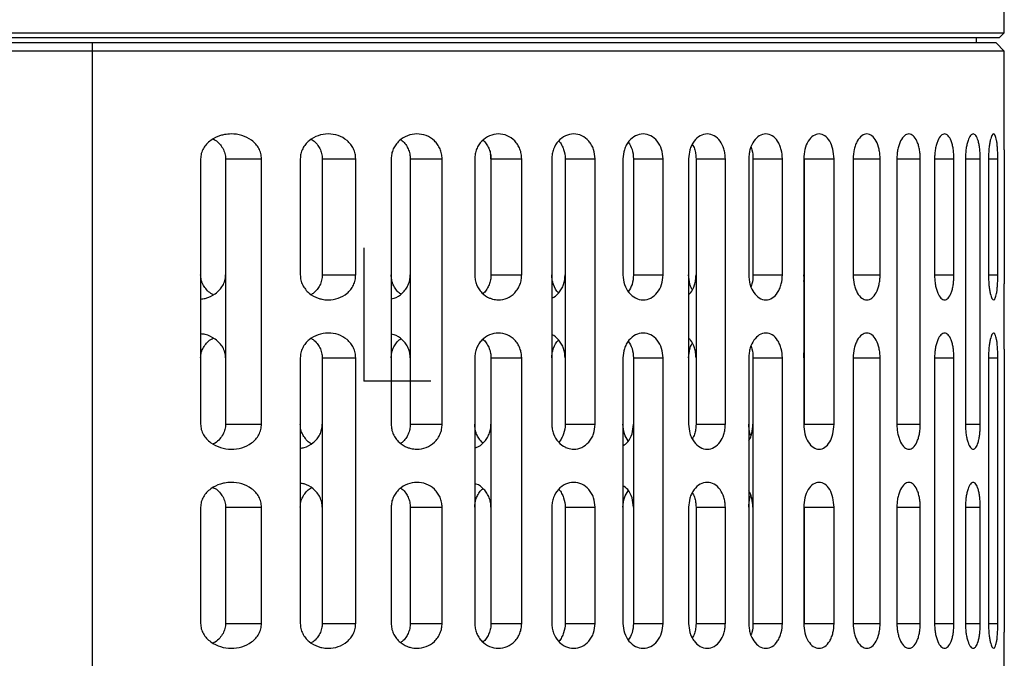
# Model space of a CAD drawing. Header units: millimetres. Extents: x -70 to 195, y 0 to 300.
# Tile 4 of 9: x 135 to 195, y 104 to 143. Entities that reach past the tile are written whole.
import ezdxf

# ---------------------------------------------------------------- set-up
doc = ezdxf.new("R2010")
doc.units = ezdxf.units.MM
doc.header["$PDSIZE"] = -1

msp = doc.modelspace()

# ---------------------------------------------------------------- linework, layer by layer
at = {"color": 7, "linetype": 'Continuous', "lineweight": 25}
for p, q in [((194.573, 141.769), (194.573, 143.719)), ((84.573, 141.769), (194.573, 141.769)), ((194.273, 141.469), (84.873, 141.469)), ((192.873, 141.469), (192.873, 141.169)), ((194.273, 141.469), (194.573, 141.769)), ((194.073, 141.169), (85.073, 141.169)), ((139.573, 141.169), (139.573, 96.669)), ((194.573, 140.669), (194.073, 141.169)), ((194.573, 140.669), (84.573, 140.669)), ((194.573, 134.706), (194.573, 140.669)), ((146.101, 134.169), (146.101, 118.169)), ((147.613, 134.169), (149.778, 134.169)), ((147.613, 134.169), (147.613, 118.169)), ((149.778, 118.169), (149.778, 134.169)), ((152.113, 134.169), (152.113, 127.169)), ((153.44, 134.169), (155.46, 134.169)), ((153.44, 134.169), (153.44, 127.169)), ((155.46, 127.169), (155.46, 134.169)), ((157.596, 134.169), (157.596, 118.169)), ((158.748, 134.169), (158.748, 118.169)), ((158.748, 134.169), (160.669, 134.169)), ((160.669, 118.169), (160.669, 134.169)), ((162.635, 134.169), (162.635, 127.169)), ((163.617, 134.169), (163.617, 127.169)), ((163.617, 134.169), (165.469, 134.169)), ((165.469, 127.169), (165.469, 134.169)), ((167.284, 134.169), (167.284, 118.169)), ((168.094, 134.169), (168.094, 118.169)), ((168.094, 134.169), (169.9, 134.169)), ((169.9, 118.169), (169.9, 134.169)), ((171.576, 134.169), (171.576, 127.169)), ((172.211, 134.169), (172.211, 127.169)), ((172.211, 134.169), (173.99, 134.169)), ((173.99, 127.169), (173.99, 134.169)), ((175.533, 134.169), (175.533, 118.169)), ((175.983, 134.169), (175.983, 118.169)), ((175.983, 134.169), (177.751, 134.169)), ((177.751, 118.169), (177.751, 134.169)), ((179.165, 134.169), (179.165, 127.169)), ((179.417, 134.169), (179.417, 127.169)), ((179.417, 134.169), (181.19, 134.169)), ((181.19, 127.169), (181.19, 134.169)), ((182.475, 134.169), (182.475, 118.169)), ((182.511, 134.169), (182.511, 118.169)), ((182.511, 134.169), (184.304, 134.169)), ((184.304, 118.169), (184.304, 134.169)), ((185.457, 134.169), (185.457, 127.169)), ((185.457, 134.169), (187.083, 134.169)), ((187.083, 127.169), (187.083, 134.169)), ((188.096, 134.169), (188.096, 118.169)), ((188.096, 134.169), (189.505, 134.169)), ((189.505, 118.169), (189.505, 134.169)), ((190.367, 134.169), (190.367, 127.169)), ((190.367, 134.169), (191.537, 134.169)), ((191.537, 127.169), (191.537, 134.169)), ((192.229, 134.169), (192.229, 118.169)), ((192.229, 134.169), (193.125, 134.169)), ((193.125, 118.169), (193.125, 134.169)), ((193.618, 134.169), (193.618, 127.169)), ((193.618, 134.169), (194.185, 134.169)), ((194.185, 127.169), (194.185, 134.169)), ((194.573, 134.169), (194.573, 127.169)), ((153.44, 127.169), (155.46, 127.169)), ((163.617, 127.169), (165.469, 127.169)), ((172.211, 127.169), (173.99, 127.169)), ((179.417, 127.169), (181.19, 127.169)), ((182.5, 126.971), (182.475, 127.169)), ((185.457, 127.169), (187.083, 127.169)), ((190.367, 127.169), (191.537, 127.169)), ((193.618, 127.169), (194.185, 127.169)), ((194.573, 122.706), (194.573, 126.633)), ((182.511, 122.169), (182.475, 122.479)), ((152.113, 122.169), (152.113, 106.169)), ((153.44, 122.169), (155.46, 122.169)), ((153.44, 122.169), (153.44, 106.169)), ((155.46, 106.169), (155.46, 122.169)), ((162.635, 122.169), (162.635, 106.169)), ((163.617, 122.169), (163.617, 106.169)), ((163.617, 122.169), (165.469, 122.169)), ((165.469, 106.169), (165.469, 122.169)), ((171.576, 122.169), (171.576, 106.169)), ((172.211, 122.169), (172.211, 106.169)), ((172.211, 122.169), (173.99, 122.169)), ((173.99, 106.169), (173.99, 122.169)), ((179.165, 122.169), (179.165, 106.169)), ((179.417, 122.169), (179.417, 106.169)), ((179.417, 122.169), (181.19, 122.169)), ((181.19, 106.169), (181.19, 122.169)), ((182.475, 122.169), (182.493, 122.319)), ((185.457, 122.169), (185.457, 106.169)), ((185.457, 122.169), (187.083, 122.169)), ((187.083, 106.169), (187.083, 122.169)), ((190.367, 122.169), (190.367, 106.169)), ((190.367, 122.169), (191.537, 122.169)), ((191.537, 106.169), (191.537, 122.169)), ((193.618, 122.169), (193.618, 106.169)), ((193.618, 122.169), (194.185, 122.169)), ((194.185, 106.169), (194.185, 122.169)), ((194.573, 122.169), (194.573, 106.169)), ((147.613, 118.169), (149.778, 118.169)), ((158.748, 118.169), (160.669, 118.169)), ((168.094, 118.169), (169.9, 118.169)), ((175.983, 118.169), (177.751, 118.169)), ((182.511, 118.169), (184.304, 118.169)), ((188.096, 118.169), (189.505, 118.169)), ((192.229, 118.169), (193.125, 118.169)), ((146.101, 113.169), (146.101, 106.169)), ((147.613, 113.169), (149.778, 113.169)), ((147.613, 113.169), (147.613, 106.169)), ((149.778, 106.169), (149.778, 113.169)), ((157.596, 113.169), (157.596, 106.169)), ((158.748, 113.169), (158.748, 106.169)), ((158.748, 113.169), (160.669, 113.169)), ((160.669, 106.169), (160.669, 113.169)), ((167.284, 113.169), (167.284, 106.169)), ((168.094, 113.169), (168.094, 106.169)), ((168.094, 113.169), (169.9, 113.169)), ((169.9, 106.169), (169.9, 113.169)), ((175.533, 113.169), (175.533, 106.169)), ((175.983, 113.169), (175.983, 106.169)), ((175.983, 113.169), (177.751, 113.169)), ((177.751, 106.169), (177.751, 113.169)), ((182.475, 113.169), (182.475, 106.169)), ((182.511, 113.169), (182.511, 106.169)), ((182.511, 113.169), (184.304, 113.169)), ((184.304, 106.169), (184.304, 113.169)), ((188.096, 113.169), (188.096, 106.169)), ((188.096, 113.169), (189.505, 113.169)), ((189.505, 106.169), (189.505, 113.169)), ((192.229, 113.169), (192.229, 106.169)), ((192.229, 113.169), (193.125, 113.169)), ((193.125, 106.169), (193.125, 113.169)), ((147.613, 106.169), (149.778, 106.169)), ((153.44, 106.169), (155.46, 106.169)), ((158.748, 106.169), (160.669, 106.169)), ((163.617, 106.169), (165.469, 106.169)), ((168.094, 106.169), (169.9, 106.169)), ((172.211, 106.169), (173.99, 106.169)), ((175.983, 106.169), (177.751, 106.169)), ((179.417, 106.169), (181.19, 106.169)), ((182.511, 106.169), (184.304, 106.169)), ((185.457, 106.169), (187.083, 106.169)), ((188.096, 106.169), (189.505, 106.169)), ((190.367, 106.169), (191.537, 106.169)), ((192.229, 106.169), (193.125, 106.169)), ((193.618, 106.169), (194.185, 106.169)), ((194.573, 102.49), (194.573, 105.633))]:
    msp.add_line(p, q, dxfattribs=at)
at = {"color": 7, "linetype": 'Continuous'}
for q in [(155.971, 128.814), (159.985, 120.788)]:
    msp.add_line((155.971, 120.788), q, dxfattribs=at)
at = {"color": 7, "linetype": 'Continuous', "lineweight": 25}
for points, knots in [([(149.778, 134.169), (149.77, 134.278), (149.753, 134.499), (149.624, 134.803), (149.432, 135.074), (149.106, 135.369), (148.602, 135.612), (148.029, 135.69), (147.594, 135.646), (147.173, 135.542), (146.793, 135.358), (146.462, 135.068), (146.263, 134.8), (146.128, 134.498), (146.11, 134.277), (146.101, 134.169)], [0, 0, 0, 0, 0.061528, 0.125153, 0.185268, 0.250495, 0.375317, 0.500336, 0.578668, 0.625247, 0.74932, 0.815348, 0.874818, 0.93884, 1, 1, 1, 1]), ([(155.46, 134.169), (155.453, 134.274), (155.439, 134.486), (155.329, 134.783), (155.161, 135.052), (154.871, 135.352), (154.409, 135.607), (153.796, 135.703), (153.183, 135.598), (152.718, 135.343), (152.423, 135.047), (152.249, 134.78), (152.135, 134.485), (152.12, 134.273), (152.113, 134.169)], [0, 0, 0, 0, 0.061906, 0.125308, 0.185924, 0.250597, 0.375507, 0.500411, 0.625074, 0.749446, 0.814919, 0.874924, 0.938513, 1, 1, 1, 1]), ([(160.669, 134.169), (160.662, 134.272), (160.65, 134.478), (160.554, 134.769), (160.405, 135.036), (160.144, 135.338), (159.719, 135.602), (159.143, 135.705), (158.566, 135.596), (158.136, 135.332), (157.869, 135.032), (157.715, 134.767), (157.615, 134.477), (157.602, 134.271), (157.596, 134.169)], [0, 0, 0, 0, 0.062136, 0.125383, 0.186392, 0.250669, 0.375459, 0.5003, 0.625033, 0.749589, 0.814502, 0.874719, 0.938192, 1, 1, 1, 1]), ([(165.469, 134.169), (165.463, 134.27), (165.452, 134.472), (165.366, 134.759), (165.233, 135.024), (164.996, 135.327), (164.604, 135.598), (164.064, 135.706), (163.521, 135.594), (163.123, 135.323), (162.879, 135.021), (162.741, 134.757), (162.652, 134.471), (162.641, 134.269), (162.635, 134.169)], [0, 0, 0, 0, 0.062279, 0.125393, 0.186717, 0.250667, 0.375365, 0.500115, 0.624838, 0.749487, 0.814239, 0.874744, 0.938073, 1, 1, 1, 1]), ([(169.9, 134.169), (169.882, 134.365), (169.854, 134.661), (169.689, 135.011), (169.473, 135.319), (169.11, 135.595), (168.605, 135.707), (168.097, 135.592), (167.657, 135.265), (167.407, 134.847), (167.299, 134.467), (167.289, 134.268), (167.284, 134.169)], [0, 0, 0, 0, 0.122359, 0.185688, 0.250364, 0.375166, 0.500001, 0.624856, 0.749722, 0.874585, 0.937931, 1, 1, 1, 1]), ([(173.99, 134.169), (173.972, 134.365), (173.937, 134.759), (173.662, 135.26), (173.267, 135.593), (172.797, 135.708), (172.324, 135.592), (171.979, 135.311), (171.773, 134.999), (171.619, 134.649), (171.593, 134.358), (171.576, 134.169)], [0, 0, 0, 0, 0.123683, 0.249879, 0.374726, 0.499586, 0.62449, 0.749464, 0.816305, 0.880402, 1, 1, 1, 1]), ([(177.751, 134.169), (177.746, 134.275), (177.737, 134.482), (177.647, 134.857), (177.448, 135.263), (177.091, 135.591), (176.658, 135.709), (176.22, 135.592), (175.901, 135.308), (175.71, 134.992), (175.57, 134.641), (175.548, 134.354), (175.533, 134.169)], [0, 0, 0, 0, 0.06771, 0.132099, 0.2504, 0.373928, 0.499887, 0.624683, 0.749579, 0.817979, 0.882596, 1, 1, 1, 1]), ([(181.19, 134.169), (181.177, 134.354), (181.158, 134.641), (181.037, 134.991), (180.87, 135.307), (180.588, 135.591), (180.193, 135.709), (179.792, 135.591), (179.456, 135.263), (179.265, 134.858), (179.178, 134.483), (179.17, 134.276), (179.165, 134.169)], [0, 0, 0, 0, 0.117375, 0.181975, 0.250357, 0.375079, 0.499796, 0.625836, 0.749425, 0.867797, 0.932234, 1, 1, 1, 1]), ([(184.304, 134.169), (184.291, 134.367), (184.264, 134.761), (184.057, 135.26), (183.762, 135.591), (183.407, 135.708), (183.046, 135.593), (182.737, 135.261), (182.517, 134.76), (182.489, 134.365), (182.475, 134.169)], [0, 0, 0, 0, 0.125046, 0.249998, 0.374917, 0.499832, 0.624705, 0.749798, 0.876155, 1, 1, 1, 1]), ([(187.083, 134.169), (187.08, 134.268), (187.074, 134.467), (187.011, 134.847), (186.864, 135.265), (186.6, 135.592), (186.288, 135.707), (185.971, 135.595), (185.737, 135.319), (185.596, 135.012), (185.487, 134.661), (185.469, 134.365), (185.457, 134.169)], [0, 0, 0, 0, 0.062114, 0.125519, 0.25031, 0.375108, 0.499909, 0.624704, 0.749529, 0.814231, 0.877587, 1, 1, 1, 1]), ([(189.505, 134.169), (189.502, 134.269), (189.497, 134.471), (189.456, 134.757), (189.392, 135.021), (189.277, 135.323), (189.087, 135.594), (188.821, 135.706), (188.548, 135.598), (188.346, 135.327), (188.221, 135.024), (188.151, 134.759), (188.105, 134.472), (188.099, 134.27), (188.096, 134.169)], [0, 0, 0, 0, 0.061974, 0.125362, 0.185859, 0.250624, 0.37533, 0.500039, 0.624686, 0.74929, 0.813233, 0.874568, 0.937697, 1, 1, 1, 1]), ([(191.537, 134.169), (191.535, 134.271), (191.53, 134.477), (191.495, 134.767), (191.441, 135.032), (191.346, 135.333), (191.191, 135.597), (190.975, 135.705), (190.752, 135.601), (190.582, 135.337), (190.476, 135.036), (190.415, 134.769), (190.375, 134.478), (190.37, 134.272), (190.367, 134.169)], [0, 0, 0, 0, 0.061835, 0.125347, 0.185624, 0.250632, 0.375442, 0.500231, 0.624868, 0.749375, 0.813591, 0.874565, 0.937834, 1, 1, 1, 1]), ([(193.125, 134.169), (193.123, 134.274), (193.12, 134.486), (193.093, 134.781), (193.052, 135.048), (192.98, 135.345), (192.863, 135.6), (192.703, 135.703), (192.535, 135.605), (192.403, 135.351), (192.318, 135.052), (192.269, 134.784), (192.235, 134.487), (192.231, 134.274), (192.229, 134.169)], [0, 0, 0, 0, 0.061594, 0.125311, 0.18525, 0.250669, 0.375658, 0.500534, 0.62512, 0.749482, 0.814006, 0.874507, 0.938001, 1, 1, 1, 1]), ([(194.185, 134.169), (194.184, 134.277), (194.182, 134.498), (194.165, 134.8), (194.141, 135.068), (194.098, 135.359), (194.046, 135.543), (193.986, 135.647), (193.919, 135.69), (193.828, 135.611), (193.742, 135.369), (193.683, 135.074), (193.647, 134.803), (193.623, 134.499), (193.62, 134.278), (193.618, 134.169)], [0, 0, 0, 0, 0.06114, 0.12515, 0.184594, 0.250613, 0.375633, 0.421887, 0.500804, 0.625295, 0.749339, 0.814667, 0.874889, 0.938487, 1, 1, 1, 1]), ([(146.866, 135.353), (146.906, 135.336), (147.053, 135.273), (147.245, 135.08), (147.451, 134.814), (147.587, 134.505), (147.605, 134.28), (147.613, 134.169)], [0, 0, 0, 0, 0.088305, 0.325732, 0.543399, 0.775969, 1, 1, 1, 1]), ([(152.784, 135.337), (152.823, 135.318), (152.958, 135.25), (153.128, 135.053), (153.304, 134.79), (153.417, 134.489), (153.432, 134.275), (153.44, 134.169)], [0, 0, 0, 0, 0.093766, 0.327375, 0.545701, 0.77577, 1, 1, 1, 1]), ([(158.179, 135.315), (158.21, 135.297), (158.329, 135.23), (158.475, 135.034), (158.631, 134.774), (158.729, 134.479), (158.742, 134.272), (158.748, 134.169)], [0, 0, 0, 0, 0.082415, 0.317508, 0.540325, 0.772291, 1, 1, 1, 1]), ([(163.133, 135.285), (163.152, 135.273), (163.253, 135.208), (163.378, 135.014), (163.518, 134.752), (163.601, 134.463), (163.612, 134.266), (163.617, 134.169)], [0, 0, 0, 0, 0.056573, 0.302561, 0.541271, 0.773472, 1, 1, 1, 1]), ([(167.696, 135.248), (167.7, 135.245), (167.777, 135.188), (167.877, 135.006), (168.05, 134.665), (168.077, 134.366), (168.094, 134.169)], [0, 0, 0, 0, 0.013487, 0.268454, 0.518008, 1, 1, 1, 1]), ([(171.895, 135.167), (171.982, 135.031), (172.167, 134.741), (172.196, 134.368), (172.211, 134.169)], [0, 0, 0, 0, 0.468553, 1, 1, 1, 1]), ([(175.755, 135.048), (175.805, 134.96), (175.9, 134.792), (175.967, 134.481), (175.978, 134.275), (175.983, 134.169)], [0, 0, 0, 0, 0.34983, 0.66673, 1, 1, 1, 1]), ([(179.298, 134.869), (179.317, 134.817), (179.395, 134.603), (179.407, 134.356), (179.417, 134.169)], [0, 0, 0, 0, 0.243532, 1, 1, 1, 1]), ([(163.617, 134.169), (163.617, 134.268), (163.616, 134.366), (163.59, 134.459), (163.59, 134.459)], [0, 0, 0, 0, 0.999643, 1, 1, 1, 1]), ([(194.573, 134.706), (194.573, 134.64), (194.574, 134.475), (194.573, 134.284), (194.573, 134.169)], [0, 0, 0, 0, 0.400052, 1, 1, 1, 1]), ([(146.866, 125.986), (146.818, 126.007), (146.663, 126.076), (146.465, 126.273), (146.263, 126.537), (146.128, 126.84), (146.11, 127.061), (146.101, 127.169)], [0, 0, 0, 0, 0.107939, 0.342522, 0.553794, 0.782025, 1, 1, 1, 1]), ([(146.101, 125.72), (146.196, 125.729), (146.512, 125.758), (146.91, 125.966), (147.248, 126.255), (147.45, 126.527), (147.587, 126.834), (147.605, 127.059), (147.613, 127.169)], [0, 0, 0, 0, 0.12505, 0.415624, 0.568015, 0.707715, 0.856582, 1, 1, 1, 1]), ([(152.113, 127.169), (152.12, 127.065), (152.135, 126.853), (152.25, 126.558), (152.423, 126.291), (152.72, 125.994), (153.07, 125.803), (153.465, 125.693), (153.873, 125.648), (154.412, 125.733), (154.872, 125.988), (155.161, 126.287), (155.328, 126.555), (155.438, 126.852), (155.453, 127.064), (155.46, 127.169)], [0, 0, 0, 0, 0.061513, 0.125141, 0.185161, 0.250679, 0.375475, 0.421122, 0.500654, 0.625276, 0.749669, 0.814102, 0.874522, 0.938009, 1, 1, 1, 1]), ([(153.44, 127.169), (153.432, 127.064), (153.417, 126.85), (153.304, 126.55), (153.128, 126.286), (152.958, 126.088), (152.822, 126.021), (152.784, 126.002)], [0, 0, 0, 0, 0.223795, 0.453427, 0.672442, 0.906913, 1, 1, 1, 1]), ([(158.179, 126.024), (158.145, 126.044), (158.022, 126.114), (157.872, 126.311), (157.715, 126.571), (157.615, 126.862), (157.602, 127.068), (157.596, 127.169)], [0, 0, 0, 0, 0.091119, 0.326601, 0.545043, 0.77555, 1, 1, 1, 1]), ([(157.596, 125.741), (157.654, 125.749), (157.905, 125.784), (158.211, 126.003), (158.478, 126.299), (158.63, 126.567), (158.729, 126.859), (158.742, 127.067), (158.748, 127.169)], [0, 0, 0, 0, 0.091712, 0.393144, 0.548758, 0.696237, 0.849524, 1, 1, 1, 1]), ([(162.635, 127.169), (162.641, 127.07), (162.652, 126.868), (162.741, 126.582), (162.879, 126.318), (163.123, 126.016), (163.418, 125.815), (163.765, 125.695), (164.125, 125.645), (164.605, 125.741), (164.998, 126.013), (165.237, 126.321), (165.37, 126.59), (165.453, 126.876), (165.463, 127.072), (165.469, 127.169)], [0, 0, 0, 0, 0.061859, 0.125126, 0.185608, 0.250356, 0.375136, 0.417928, 0.500364, 0.624978, 0.749471, 0.814717, 0.878095, 0.939789, 1, 1, 1, 1]), ([(163.617, 127.169), (163.611, 127.069), (163.6, 126.867), (163.514, 126.577), (163.374, 126.318), (163.251, 126.129), (163.152, 126.065), (163.133, 126.053)], [0, 0, 0, 0, 0.234406, 0.472054, 0.702801, 0.943667, 1, 1, 1, 1]), ([(167.696, 126.091), (167.691, 126.094), (167.543, 126.204), (167.411, 126.498), (167.298, 126.87), (167.289, 127.07), (167.284, 127.169)], [0, 0, 0, 0, 0.017352, 0.50723, 0.75613, 1, 1, 1, 1]), ([(167.284, 125.779), (167.284, 125.779), (167.45, 125.816), (167.66, 126.027), (167.881, 126.325), (168.047, 126.678), (168.076, 126.974), (168.094, 127.169)], [0, 0, 0, 0, 0.0000783, 0.3326516, 0.5051315, 0.6739487, 1, 1, 1, 1]), ([(171.576, 127.169), (171.595, 126.972), (171.632, 126.578), (171.919, 126.079), (172.322, 125.748), (172.796, 125.631), (173.266, 125.746), (173.662, 126.078), (173.936, 126.579), (173.972, 126.974), (173.99, 127.169)], [0, 0, 0, 0, 0.124877, 0.249781, 0.374755, 0.499814, 0.624715, 0.749815, 0.876163, 1, 1, 1, 1]), ([(172.211, 127.169), (172.196, 126.971), (172.168, 126.601), (171.984, 126.312), (171.899, 126.179)], [0, 0, 0, 0, 0.535147, 1, 1, 1, 1]), ([(175.755, 126.29), (175.741, 126.312), (175.678, 126.412), (175.574, 126.701), (175.549, 126.986), (175.533, 127.169)], [0, 0, 0, 0, 0.0918524, 0.4142704, 1, 1, 1, 1]), ([(175.533, 125.987), (175.578, 126.025), (175.74, 126.158), (175.876, 126.485), (175.969, 126.855), (175.978, 127.063), (175.983, 127.169)], [0, 0, 0, 0, 0.155244, 0.554307, 0.771542, 1, 1, 1, 1]), ([(179.165, 127.169), (179.17, 127.063), (179.178, 126.856), (179.265, 126.482), (179.455, 126.076), (179.792, 125.748), (180.191, 125.63), (180.587, 125.747), (180.869, 126.031), (181.036, 126.347), (181.158, 126.698), (181.177, 126.984), (181.19, 127.169)], [0, 0, 0, 0, 0.067695, 0.13207, 0.250349, 0.373858, 0.499785, 0.624556, 0.749426, 0.817875, 0.882535, 1, 1, 1, 1]), ([(179.417, 127.169), (179.407, 126.983), (179.395, 126.735), (179.317, 126.522), (179.298, 126.47)], [0, 0, 0, 0, 0.755884, 1, 1, 1, 1]), ([(182.475, 126.769), (182.482, 126.805), (182.507, 126.934), (182.509, 127.071), (182.511, 127.169)], [0, 0, 0, 0, 0.280672, 1, 1, 1, 1]), ([(185.457, 127.169), (185.469, 126.974), (185.487, 126.678), (185.595, 126.328), (185.737, 126.02), (185.97, 125.744), (186.288, 125.632), (186.6, 125.746), (186.863, 126.073), (187.011, 126.491), (187.074, 126.871), (187.08, 127.071), (187.083, 127.169)], [0, 0, 0, 0, 0.122337, 0.185654, 0.250318, 0.375097, 0.499908, 0.62474, 0.749581, 0.874422, 0.937852, 1, 1, 1, 1]), ([(190.367, 127.169), (190.37, 127.067), (190.375, 126.861), (190.415, 126.57), (190.476, 126.303), (190.582, 126.001), (190.752, 125.737), (190.975, 125.634), (191.191, 125.743), (191.347, 126.007), (191.441, 126.307), (191.495, 126.572), (191.53, 126.861), (191.535, 127.068), (191.537, 127.169)], [0, 0, 0, 0, 0.0621277, 0.1253661, 0.1863678, 0.2506353, 0.3754087, 0.5002336, 0.6249494, 0.7494892, 0.814394, 0.8746021, 0.9381357, 1, 1, 1, 1]), ([(193.618, 127.169), (193.62, 127.061), (193.623, 126.84), (193.647, 126.536), (193.683, 126.265), (193.742, 125.97), (193.829, 125.727), (193.92, 125.649), (193.987, 125.692), (194.046, 125.797), (194.098, 125.979), (194.141, 126.269), (194.165, 126.538), (194.182, 126.84), (194.184, 127.061), (194.185, 127.169)], [0, 0, 0, 0, 0.061503, 0.125101, 0.185193, 0.250391, 0.375159, 0.50013, 0.578508, 0.624988, 0.74901, 0.815012, 0.874456, 0.938671, 1, 1, 1, 1]), ([(194.573, 127.169), (194.573, 127.055), (194.574, 126.864), (194.573, 126.699), (194.573, 126.633)], [0, 0, 0, 0, 0.599631, 1, 1, 1, 1]), ([(147.613, 122.169), (147.605, 122.279), (147.587, 122.503), (147.451, 122.81), (147.25, 123.083), (146.911, 123.372), (146.513, 123.58), (146.197, 123.61), (146.101, 123.619)], [0, 0, 0, 0, 0.143013, 0.291453, 0.431274, 0.583848, 0.874755, 1, 1, 1, 1]), ([(155.46, 122.169), (155.453, 122.274), (155.439, 122.486), (155.329, 122.783), (155.161, 123.052), (154.871, 123.352), (154.409, 123.607), (153.796, 123.703), (153.183, 123.598), (152.718, 123.343), (152.423, 123.047), (152.249, 122.78), (152.135, 122.485), (152.12, 122.273), (152.113, 122.169)], [0, 0, 0, 0, 0.0619055, 0.1253084, 0.1859237, 0.2505972, 0.3755072, 0.5004111, 0.6250741, 0.7494462, 0.8149185, 0.8749238, 0.9385127, 1, 1, 1, 1]), ([(158.748, 122.169), (158.742, 122.268), (158.73, 122.467), (158.636, 122.758), (158.485, 123.031), (158.213, 123.334), (157.905, 123.556), (157.654, 123.59), (157.596, 123.598)], [0, 0, 0, 0, 0.144043, 0.292529, 0.446452, 0.606704, 0.909097, 1, 1, 1, 1]), ([(165.469, 122.169), (165.463, 122.27), (165.452, 122.472), (165.366, 122.759), (165.233, 123.024), (164.996, 123.327), (164.604, 123.598), (164.064, 123.706), (163.521, 123.594), (163.123, 123.323), (162.879, 123.021), (162.741, 122.757), (162.652, 122.471), (162.641, 122.269), (162.635, 122.169)], [0, 0, 0, 0, 0.062279, 0.125393, 0.186717, 0.250667, 0.375365, 0.500115, 0.624838, 0.749487, 0.814239, 0.874744, 0.938073, 1, 1, 1, 1]), ([(168.094, 122.169), (168.076, 122.364), (168.048, 122.66), (167.882, 123.013), (167.661, 123.311), (167.45, 123.522), (167.284, 123.559), (167.284, 123.559)], [0, 0, 0, 0, 0.325607, 0.494186, 0.666416, 0.999152, 1, 1, 1, 1]), ([(173.99, 122.169), (173.972, 122.365), (173.937, 122.759), (173.662, 123.26), (173.267, 123.593), (172.797, 123.708), (172.324, 123.592), (171.979, 123.311), (171.773, 122.999), (171.619, 122.649), (171.593, 122.358), (171.576, 122.169)], [0, 0, 0, 0, 0.123683, 0.249879, 0.374726, 0.499586, 0.62449, 0.749464, 0.816305, 0.880402, 1, 1, 1, 1]), ([(181.19, 122.169), (181.177, 122.354), (181.158, 122.641), (181.037, 122.991), (180.87, 123.307), (180.588, 123.591), (180.193, 123.709), (179.792, 123.591), (179.456, 123.263), (179.265, 122.858), (179.178, 122.483), (179.17, 122.276), (179.165, 122.169)], [0, 0, 0, 0, 0.117375, 0.181975, 0.250357, 0.375079, 0.499796, 0.625836, 0.749425, 0.867797, 0.932234, 1, 1, 1, 1]), ([(187.083, 122.169), (187.08, 122.268), (187.074, 122.467), (187.011, 122.847), (186.864, 123.265), (186.6, 123.592), (186.288, 123.707), (185.971, 123.595), (185.737, 123.319), (185.596, 123.012), (185.487, 122.661), (185.469, 122.365), (185.457, 122.169)], [0, 0, 0, 0, 0.062114, 0.125519, 0.25031, 0.375108, 0.499909, 0.624704, 0.749529, 0.814231, 0.877587, 1, 1, 1, 1]), ([(191.537, 122.169), (191.535, 122.271), (191.53, 122.477), (191.495, 122.767), (191.441, 123.032), (191.346, 123.333), (191.191, 123.597), (190.975, 123.705), (190.752, 123.601), (190.582, 123.337), (190.476, 123.036), (190.415, 122.769), (190.375, 122.478), (190.37, 122.272), (190.367, 122.169)], [0, 0, 0, 0, 0.061835, 0.125347, 0.185624, 0.250632, 0.375442, 0.500231, 0.624868, 0.749375, 0.813591, 0.874565, 0.937834, 1, 1, 1, 1]), ([(194.185, 122.169), (194.184, 122.277), (194.182, 122.498), (194.165, 122.799), (194.141, 123.068), (194.098, 123.359), (194.046, 123.542), (193.986, 123.647), (193.919, 123.69), (193.828, 123.611), (193.742, 123.369), (193.683, 123.075), (193.648, 122.804), (193.623, 122.499), (193.62, 122.278), (193.618, 122.169)], [0, 0, 0, 0, 0.061122, 0.125111, 0.184537, 0.250533, 0.375515, 0.421813, 0.500647, 0.625097, 0.749103, 0.814412, 0.874613, 0.938355, 1, 1, 1, 1]), ([(146.101, 122.169), (146.11, 122.277), (146.128, 122.498), (146.262, 122.801), (146.464, 123.064), (146.662, 123.262), (146.817, 123.331), (146.866, 123.353)], [0, 0, 0, 0, 0.217289, 0.444777, 0.656037, 0.890666, 1, 1, 1, 1]), ([(152.784, 123.337), (152.823, 123.318), (152.958, 123.25), (153.128, 123.053), (153.304, 122.79), (153.417, 122.489), (153.432, 122.275), (153.44, 122.169)], [0, 0, 0, 0, 0.093813, 0.32741, 0.545724, 0.775781, 1, 1, 1, 1]), ([(157.596, 122.169), (157.602, 122.271), (157.615, 122.477), (157.715, 122.768), (157.872, 123.028), (158.022, 123.225), (158.145, 123.295), (158.179, 123.315)], [0, 0, 0, 0, 0.224404, 0.454894, 0.673645, 0.909566, 1, 1, 1, 1]), ([(163.133, 123.285), (163.152, 123.273), (163.253, 123.208), (163.378, 123.014), (163.518, 122.752), (163.601, 122.463), (163.612, 122.266), (163.617, 122.169)], [0, 0, 0, 0, 0.056493, 0.302502, 0.541232, 0.773453, 1, 1, 1, 1]), ([(167.284, 122.169), (167.289, 122.268), (167.298, 122.468), (167.411, 122.841), (167.542, 123.135), (167.691, 123.244), (167.696, 123.248)], [0, 0, 0, 0, 0.243852, 0.492771, 0.982684, 1, 1, 1, 1]), ([(171.895, 123.167), (171.982, 123.031), (172.167, 122.741), (172.196, 122.368), (172.211, 122.169)], [0, 0, 0, 0, 0.468553, 1, 1, 1, 1]), ([(175.983, 122.169), (175.978, 122.276), (175.969, 122.483), (175.877, 122.853), (175.741, 123.179), (175.579, 123.313), (175.533, 123.351)], [0, 0, 0, 0, 0.228008, 0.444846, 0.843279, 1, 1, 1, 1]), ([(175.533, 122.169), (175.549, 122.353), (175.573, 122.637), (175.678, 122.927), (175.741, 123.026), (175.755, 123.049)], [0, 0, 0, 0, 0.585287, 0.907429, 1, 1, 1, 1]), ([(179.298, 122.869), (179.317, 122.817), (179.395, 122.603), (179.407, 122.356), (179.417, 122.169)], [0, 0, 0, 0, 0.2435793, 1, 1, 1, 1]), ([(194.573, 122.706), (194.573, 122.64), (194.574, 122.475), (194.573, 122.284), (194.573, 122.169)], [0, 0, 0, 0, 0.400052, 1, 1, 1, 1]), ([(146.101, 118.169), (146.11, 118.061), (146.128, 117.84), (146.263, 117.539), (146.462, 117.271), (146.793, 116.98), (147.299, 116.736), (147.951, 116.638), (148.604, 116.727), (149.106, 116.969), (149.431, 117.264), (149.624, 117.535), (149.753, 117.84), (149.77, 118.061), (149.778, 118.169)], [0, 0, 0, 0, 0.061214, 0.125307, 0.18468, 0.25061, 0.375532, 0.500276, 0.624719, 0.749355, 0.814585, 0.874725, 0.938408, 1, 1, 1, 1]), ([(147.613, 118.169), (147.606, 118.067), (147.59, 117.857), (147.465, 117.551), (147.261, 117.275), (147.059, 117.069), (146.907, 117.003), (146.866, 116.986)], [0, 0, 0, 0, 0.2082955, 0.4269104, 0.6599792, 0.9109229, 1, 1, 1, 1]), ([(152.784, 117.002), (152.74, 117.024), (152.6, 117.095), (152.426, 117.295), (152.249, 117.557), (152.135, 117.853), (152.12, 118.065), (152.113, 118.169)], [0, 0, 0, 0, 0.105618, 0.339071, 0.553017, 0.780278, 1, 1, 1, 1]), ([(152.113, 116.728), (152.193, 116.737), (152.479, 116.77), (152.831, 116.987), (153.13, 117.28), (153.303, 117.55), (153.418, 117.849), (153.432, 118.064), (153.44, 118.169)], [0, 0, 0, 0, 0.114653, 0.4078892, 0.5609957, 0.7040309, 0.8539136, 1, 1, 1, 1]), ([(157.596, 118.169), (157.602, 118.068), (157.615, 117.862), (157.715, 117.572), (157.869, 117.307), (158.136, 117.007), (158.458, 116.809), (158.829, 116.694), (159.213, 116.646), (159.721, 116.738), (160.147, 117.003), (160.412, 117.311), (160.559, 117.583), (160.651, 117.872), (160.663, 118.071), (160.669, 118.169)], [0, 0, 0, 0, 0.061728, 0.125125, 0.185422, 0.250452, 0.375261, 0.419958, 0.500549, 0.625149, 0.749585, 0.815569, 0.879073, 0.940428, 1, 1, 1, 1]), ([(158.748, 118.169), (158.742, 118.067), (158.729, 117.86), (158.631, 117.565), (158.475, 117.304), (158.329, 117.109), (158.21, 117.041), (158.179, 117.024)], [0, 0, 0, 0, 0.227499, 0.459278, 0.682554, 0.918234, 1, 1, 1, 1]), ([(163.133, 117.053), (163.112, 117.067), (163.01, 117.133), (162.883, 117.322), (162.74, 117.58), (162.652, 117.868), (162.641, 118.07), (162.635, 118.169)], [0, 0, 0, 0, 0.06243, 0.304613, 0.530904, 0.768083, 1, 1, 1, 1]), ([(162.635, 116.757), (162.666, 116.763), (162.877, 116.799), (163.135, 117.016), (163.377, 117.312), (163.513, 117.578), (163.6, 117.866), (163.611, 118.069), (163.617, 118.169)], [0, 0, 0, 0, 0.054806, 0.368595, 0.529702, 0.684091, 0.843119, 1, 1, 1, 1]), ([(167.284, 118.169), (167.289, 118.071), (167.299, 117.872), (167.406, 117.492), (167.656, 117.074), (167.955, 116.852), (168.157, 116.759), (168.319, 116.697), (168.652, 116.642), (169.11, 116.744), (169.473, 117.02), (169.689, 117.327), (169.854, 117.678), (169.882, 117.974), (169.9, 118.169)], [0, 0, 0, 0, 0.062, 0.125285, 0.249997, 0.374824, 0.378552, 0.410255, 0.500173, 0.624979, 0.749676, 0.81434, 0.877658, 1, 1, 1, 1]), ([(168.094, 118.169), (168.077, 117.973), (168.05, 117.674), (167.877, 117.333), (167.778, 117.151), (167.7, 117.094), (167.696, 117.091)], [0, 0, 0, 0, 0.481937, 0.731472, 0.986425, 1, 1, 1, 1]), ([(171.899, 117.179), (171.812, 117.311), (171.622, 117.598), (171.592, 117.969), (171.576, 118.169)], [0, 0, 0, 0, 0.459357, 1, 1, 1, 1]), ([(171.576, 116.869), (171.675, 116.94), (171.913, 117.109), (172.155, 117.583), (172.192, 117.975), (172.211, 118.169)], [0, 0, 0, 0, 0.266945, 0.637178, 1, 1, 1, 1]), ([(175.533, 118.169), (175.548, 117.985), (175.57, 117.699), (175.71, 117.348), (175.9, 117.032), (176.219, 116.748), (176.657, 116.63), (177.09, 116.748), (177.448, 117.076), (177.646, 117.481), (177.737, 117.856), (177.746, 118.063), (177.751, 118.169)], [0, 0, 0, 0, 0.117284, 0.181822, 0.250131, 0.374893, 0.499749, 0.625818, 0.749433, 0.867802, 0.932237, 1, 1, 1, 1]), ([(175.983, 118.169), (175.978, 118.064), (175.967, 117.858), (175.901, 117.547), (175.805, 117.379), (175.755, 117.29)], [0, 0, 0, 0, 0.3330152, 0.6496976, 1, 1, 1, 1]), ([(179.298, 117.47), (179.282, 117.501), (179.225, 117.614), (179.181, 117.859), (179.17, 118.064), (179.165, 118.169)], [0, 0, 0, 0, 0.1579912, 0.5683957, 1, 1, 1, 1]), ([(179.165, 117.177), (179.198, 117.235), (179.276, 117.37), (179.384, 117.699), (179.404, 117.985), (179.417, 118.169)], [0, 0, 0, 0, 0.213701, 0.492871, 1, 1, 1, 1]), ([(182.475, 118.169), (182.489, 117.974), (182.517, 117.58), (182.736, 117.079), (183.046, 116.746), (183.406, 116.631), (183.761, 116.747), (184.057, 117.078), (184.264, 117.577), (184.291, 117.972), (184.304, 118.169)], [0, 0, 0, 0, 0.123744, 0.250001, 0.374908, 0.499828, 0.624793, 0.749826, 0.874872, 1, 1, 1, 1]), ([(188.096, 118.169), (188.099, 118.069), (188.105, 117.867), (188.15, 117.58), (188.221, 117.315), (188.346, 117.012), (188.548, 116.741), (188.821, 116.633), (189.087, 116.745), (189.277, 117.015), (189.391, 117.318), (189.456, 117.582), (189.497, 117.867), (189.502, 118.069), (189.505, 118.169)], [0, 0, 0, 0, 0.062269, 0.125372, 0.186686, 0.250626, 0.375303, 0.500032, 0.624734, 0.749362, 0.814104, 0.874598, 0.938002, 1, 1, 1, 1]), ([(192.229, 118.169), (192.231, 118.065), (192.235, 117.853), (192.269, 117.556), (192.318, 117.287), (192.404, 116.987), (192.536, 116.732), (192.704, 116.636), (192.864, 116.74), (192.98, 116.995), (193.052, 117.291), (193.093, 117.558), (193.12, 117.853), (193.123, 118.065), (193.125, 118.169)], [0, 0, 0, 0, 0.061888, 0.125273, 0.185872, 0.250526, 0.3754, 0.500268, 0.624895, 0.749233, 0.814688, 0.874675, 0.938394, 1, 1, 1, 1]), ([(149.778, 113.169), (149.77, 113.278), (149.753, 113.499), (149.624, 113.803), (149.432, 114.074), (149.106, 114.369), (148.602, 114.612), (148.029, 114.69), (147.594, 114.646), (147.173, 114.542), (146.793, 114.358), (146.462, 114.068), (146.263, 113.8), (146.128, 113.498), (146.11, 113.277), (146.101, 113.169)], [0, 0, 0, 0, 0.0615276, 0.1251526, 0.1852683, 0.2504948, 0.375317, 0.5003359, 0.5786677, 0.625247, 0.7493197, 0.8153477, 0.874818, 0.9388399, 1, 1, 1, 1]), ([(153.44, 113.169), (153.433, 113.27), (153.42, 113.474), (153.312, 113.77), (153.14, 114.048), (152.835, 114.35), (152.478, 114.569), (152.193, 114.602), (152.113, 114.611)], [0, 0, 0, 0, 0.138358, 0.282026, 0.432654, 0.591673, 0.886077, 1, 1, 1, 1]), ([(160.669, 113.169), (160.662, 113.272), (160.65, 113.478), (160.554, 113.769), (160.405, 114.036), (160.144, 114.338), (159.719, 114.602), (159.143, 114.705), (158.566, 114.596), (158.136, 114.332), (157.869, 114.032), (157.715, 113.767), (157.615, 113.477), (157.602, 113.271), (157.596, 113.169)], [0, 0, 0, 0, 0.062136, 0.125383, 0.186392, 0.250669, 0.375459, 0.5003, 0.625033, 0.749589, 0.814502, 0.874719, 0.938192, 1, 1, 1, 1]), ([(169.9, 113.169), (169.882, 113.365), (169.854, 113.661), (169.689, 114.011), (169.473, 114.319), (169.11, 114.595), (168.605, 114.707), (168.097, 114.592), (167.657, 114.265), (167.407, 113.847), (167.299, 113.467), (167.289, 113.268), (167.284, 113.169)], [0, 0, 0, 0, 0.122359, 0.185688, 0.250364, 0.375166, 0.500001, 0.624856, 0.749722, 0.874585, 0.937931, 1, 1, 1, 1]), ([(177.751, 113.169), (177.746, 113.275), (177.737, 113.482), (177.647, 113.857), (177.448, 114.263), (177.091, 114.591), (176.658, 114.709), (176.22, 114.592), (175.901, 114.308), (175.71, 113.992), (175.57, 113.641), (175.548, 113.354), (175.533, 113.169)], [0, 0, 0, 0, 0.06771, 0.132099, 0.2504, 0.373928, 0.499887, 0.624683, 0.749579, 0.817979, 0.882596, 1, 1, 1, 1]), ([(184.304, 113.169), (184.291, 113.367), (184.264, 113.761), (184.057, 114.26), (183.762, 114.591), (183.407, 114.708), (183.046, 114.593), (182.737, 114.261), (182.517, 113.76), (182.489, 113.365), (182.475, 113.169)], [0, 0, 0, 0, 0.125046, 0.249998, 0.374917, 0.499832, 0.624705, 0.749798, 0.876155, 1, 1, 1, 1]), ([(189.505, 113.169), (189.502, 113.269), (189.497, 113.471), (189.456, 113.757), (189.392, 114.021), (189.277, 114.323), (189.087, 114.594), (188.821, 114.706), (188.548, 114.598), (188.346, 114.327), (188.221, 114.024), (188.151, 113.759), (188.105, 113.472), (188.099, 113.27), (188.096, 113.169)], [0, 0, 0, 0, 0.061974, 0.125362, 0.185859, 0.250624, 0.37533, 0.500039, 0.624686, 0.74929, 0.813233, 0.874568, 0.937697, 1, 1, 1, 1]), ([(193.125, 113.169), (193.123, 113.274), (193.12, 113.486), (193.093, 113.781), (193.052, 114.048), (192.98, 114.345), (192.863, 114.6), (192.703, 114.703), (192.535, 114.605), (192.403, 114.351), (192.318, 114.052), (192.269, 113.784), (192.235, 113.487), (192.231, 113.274), (192.229, 113.169)], [0, 0, 0, 0, 0.061594, 0.125311, 0.18525, 0.250669, 0.375658, 0.500534, 0.62512, 0.749482, 0.814006, 0.874507, 0.938001, 1, 1, 1, 1]), ([(146.866, 114.353), (146.906, 114.336), (147.053, 114.273), (147.245, 114.08), (147.451, 113.814), (147.587, 113.505), (147.605, 113.28), (147.613, 113.169)], [0, 0, 0, 0, 0.088305, 0.325732, 0.543399, 0.775969, 1, 1, 1, 1]), ([(152.113, 113.169), (152.12, 113.274), (152.135, 113.486), (152.249, 113.782), (152.426, 114.044), (152.6, 114.244), (152.74, 114.315), (152.784, 114.337)], [0, 0, 0, 0, 0.219726, 0.447024, 0.660846, 0.894221, 1, 1, 1, 1]), ([(158.179, 114.315), (158.21, 114.297), (158.329, 114.23), (158.475, 114.034), (158.631, 113.774), (158.729, 113.479), (158.742, 113.272), (158.748, 113.169)], [0, 0, 0, 0, 0.082341, 0.317452, 0.540287, 0.772272, 1, 1, 1, 1]), ([(163.617, 113.169), (163.612, 113.267), (163.601, 113.463), (163.517, 113.75), (163.382, 114.02), (163.138, 114.321), (162.877, 114.54), (162.666, 114.576), (162.635, 114.581)], [0, 0, 0, 0, 0.15146, 0.306713, 0.466316, 0.630783, 0.945203, 1, 1, 1, 1]), ([(162.635, 113.169), (162.641, 113.269), (162.652, 113.471), (162.74, 113.759), (162.883, 114.016), (163.009, 114.206), (163.112, 114.272), (163.133, 114.285)], [0, 0, 0, 0, 0.231911, 0.469119, 0.695501, 0.937865, 1, 1, 1, 1]), ([(167.696, 114.248), (167.7, 114.245), (167.777, 114.188), (167.877, 114.006), (168.05, 113.665), (168.077, 113.366), (168.094, 113.169)], [0, 0, 0, 0, 0.013423, 0.268407, 0.517977, 1, 1, 1, 1]), ([(172.211, 113.169), (172.192, 113.363), (172.156, 113.755), (171.913, 114.229), (171.676, 114.399), (171.576, 114.47)], [0, 0, 0, 0, 0.362173, 0.731739, 1, 1, 1, 1]), ([(171.576, 113.169), (171.592, 113.37), (171.622, 113.741), (171.812, 114.028), (171.899, 114.16)], [0, 0, 0, 0, 0.540214, 1, 1, 1, 1]), ([(175.755, 114.048), (175.805, 113.96), (175.9, 113.792), (175.967, 113.481), (175.978, 113.275), (175.983, 113.169)], [0, 0, 0, 0, 0.349832, 0.66673, 1, 1, 1, 1]), ([(179.417, 113.169), (179.404, 113.353), (179.384, 113.639), (179.276, 113.968), (179.199, 114.103), (179.165, 114.162)], [0, 0, 0, 0, 0.506274, 0.78488, 1, 1, 1, 1]), ([(179.165, 113.169), (179.17, 113.275), (179.181, 113.48), (179.225, 113.725), (179.282, 113.838), (179.298, 113.869)], [0, 0, 0, 0, 0.431234, 0.84132, 1, 1, 1, 1]), ([(146.101, 106.169), (146.11, 106.061), (146.128, 105.84), (146.263, 105.539), (146.462, 105.271), (146.793, 104.98), (147.299, 104.736), (147.951, 104.638), (148.604, 104.727), (149.106, 104.969), (149.431, 105.264), (149.624, 105.535), (149.753, 105.84), (149.77, 106.061), (149.778, 106.169)], [0, 0, 0, 0, 0.061214, 0.125307, 0.18468, 0.25061, 0.375532, 0.500276, 0.624719, 0.749355, 0.814585, 0.874725, 0.938408, 1, 1, 1, 1]), ([(147.613, 106.169), (147.606, 106.067), (147.59, 105.857), (147.465, 105.551), (147.261, 105.275), (147.059, 105.069), (146.907, 105.003), (146.866, 104.986)], [0, 0, 0, 0, 0.208295, 0.42691, 0.659979, 0.910923, 1, 1, 1, 1]), ([(152.113, 106.169), (152.12, 106.065), (152.135, 105.853), (152.25, 105.558), (152.423, 105.291), (152.72, 104.994), (153.07, 104.803), (153.465, 104.693), (153.873, 104.648), (154.412, 104.733), (154.872, 104.988), (155.161, 105.287), (155.328, 105.555), (155.438, 105.852), (155.453, 106.064), (155.46, 106.169)], [0, 0, 0, 0, 0.061513, 0.125141, 0.185161, 0.250679, 0.375475, 0.421122, 0.500654, 0.625276, 0.749669, 0.814102, 0.874522, 0.938009, 1, 1, 1, 1]), ([(153.44, 106.169), (153.432, 106.064), (153.417, 105.85), (153.304, 105.55), (153.128, 105.286), (152.958, 105.088), (152.822, 105.021), (152.784, 105.002)], [0, 0, 0, 0, 0.223795, 0.453427, 0.672442, 0.906913, 1, 1, 1, 1]), ([(157.596, 106.169), (157.602, 106.068), (157.615, 105.862), (157.715, 105.572), (157.869, 105.307), (158.136, 105.007), (158.458, 104.809), (158.829, 104.694), (159.213, 104.646), (159.721, 104.738), (160.147, 105.003), (160.412, 105.311), (160.559, 105.583), (160.651, 105.872), (160.663, 106.071), (160.669, 106.169)], [0, 0, 0, 0, 0.061728, 0.125125, 0.185422, 0.250452, 0.375261, 0.419958, 0.500549, 0.625149, 0.749585, 0.815569, 0.879073, 0.940428, 1, 1, 1, 1]), ([(158.748, 106.169), (158.742, 106.067), (158.729, 105.86), (158.631, 105.565), (158.475, 105.304), (158.329, 105.109), (158.21, 105.041), (158.179, 105.024)], [0, 0, 0, 0, 0.227499, 0.459278, 0.682554, 0.918234, 1, 1, 1, 1]), ([(162.635, 106.169), (162.641, 106.07), (162.652, 105.868), (162.741, 105.582), (162.88, 105.318), (163.123, 105.015), (163.522, 104.745), (164.064, 104.633), (164.605, 104.741), (164.996, 105.012), (165.233, 105.315), (165.366, 105.579), (165.452, 105.867), (165.463, 106.069), (165.469, 106.169)], [0, 0, 0, 0, 0.061974, 0.125362, 0.185859, 0.250624, 0.37533, 0.500039, 0.624686, 0.74929, 0.813233, 0.874568, 0.937697, 1, 1, 1, 1]), ([(163.617, 106.169), (163.611, 106.069), (163.6, 105.867), (163.514, 105.577), (163.374, 105.318), (163.251, 105.129), (163.152, 105.065), (163.133, 105.053)], [0, 0, 0, 0, 0.234342, 0.471925, 0.702611, 0.943409, 1, 1, 1, 1]), ([(167.284, 106.169), (167.289, 106.071), (167.299, 105.872), (167.407, 105.491), (167.657, 105.074), (168.097, 104.747), (168.605, 104.632), (169.11, 104.743), (169.473, 105.019), (169.689, 105.327), (169.854, 105.677), (169.882, 105.974), (169.9, 106.169)], [0, 0, 0, 0, 0.0621143, 0.1255187, 0.2503097, 0.3751079, 0.4999091, 0.6247037, 0.7495286, 0.8142314, 0.877587, 1, 1, 1, 1]), ([(168.094, 106.169), (168.077, 105.973), (168.05, 105.674), (167.877, 105.333), (167.778, 105.151), (167.7, 105.094), (167.696, 105.091)], [0, 0, 0, 0, 0.4817718, 0.7312176, 0.9860775, 1, 1, 1, 1]), ([(171.576, 106.169), (171.595, 105.972), (171.633, 105.577), (171.919, 105.079), (172.322, 104.748), (172.796, 104.631), (173.266, 104.746), (173.662, 105.078), (173.936, 105.579), (173.972, 105.974), (173.99, 106.169)], [0, 0, 0, 0, 0.125046, 0.249998, 0.374917, 0.499832, 0.624705, 0.749798, 0.876155, 1, 1, 1, 1]), ([(172.211, 106.169), (172.196, 105.971), (172.168, 105.601), (171.984, 105.313), (171.899, 105.179)], [0, 0, 0, 0, 0.535119, 1, 1, 1, 1]), ([(175.533, 106.169), (175.548, 105.985), (175.57, 105.698), (175.71, 105.347), (175.9, 105.031), (176.219, 104.748), (176.657, 104.63), (177.09, 104.748), (177.448, 105.076), (177.646, 105.481), (177.737, 105.856), (177.746, 106.063), (177.751, 106.169)], [0, 0, 0, 0, 0.117375, 0.1819753, 0.2503571, 0.3750795, 0.4997965, 0.6258356, 0.7494255, 0.8677975, 0.9322345, 1, 1, 1, 1]), ([(175.983, 106.169), (175.978, 106.064), (175.967, 105.858), (175.901, 105.547), (175.805, 105.379), (175.755, 105.29)], [0, 0, 0, 0, 0.332932, 0.649539, 1, 1, 1, 1]), ([(179.165, 106.169), (179.17, 106.063), (179.178, 105.856), (179.265, 105.482), (179.455, 105.076), (179.792, 104.748), (180.191, 104.63), (180.587, 104.747), (180.869, 105.031), (181.036, 105.347), (181.158, 105.698), (181.177, 105.984), (181.19, 106.169)], [0, 0, 0, 0, 0.067695, 0.13207, 0.250349, 0.373858, 0.499785, 0.624556, 0.749426, 0.817875, 0.882535, 1, 1, 1, 1]), ([(179.417, 106.169), (179.407, 105.983), (179.395, 105.735), (179.317, 105.522), (179.298, 105.47)], [0, 0, 0, 0, 0.756021, 1, 1, 1, 1]), ([(182.475, 106.169), (182.489, 105.974), (182.517, 105.58), (182.736, 105.079), (183.045, 104.746), (183.406, 104.631), (183.76, 104.747), (184.013, 105.028), (184.163, 105.34), (184.274, 105.69), (184.292, 105.98), (184.304, 106.169)], [0, 0, 0, 0, 0.123551, 0.249605, 0.374482, 0.49947, 0.624457, 0.749325, 0.816208, 0.880343, 1, 1, 1, 1]), ([(185.457, 106.169), (185.469, 105.974), (185.487, 105.678), (185.595, 105.328), (185.737, 105.02), (185.97, 104.744), (186.288, 104.632), (186.6, 104.746), (186.863, 105.073), (187.011, 105.491), (187.074, 105.871), (187.08, 106.071), (187.083, 106.169)], [0, 0, 0, 0, 0.122337, 0.185654, 0.250318, 0.375097, 0.499908, 0.62474, 0.749581, 0.874422, 0.937852, 1, 1, 1, 1]), ([(188.096, 106.169), (188.099, 106.072), (188.104, 105.876), (188.148, 105.59), (188.218, 105.322), (188.345, 105.013), (188.548, 104.741), (188.79, 104.645), (188.969, 104.695), (189.136, 104.815), (189.277, 105.016), (189.391, 105.317), (189.456, 105.581), (189.497, 105.867), (189.502, 106.069), (189.505, 106.169)], [0, 0, 0, 0, 0.060162, 0.121806, 0.185131, 0.250321, 0.375078, 0.499867, 0.582113, 0.62499, 0.74951, 0.814135, 0.874523, 0.937967, 1, 1, 1, 1]), ([(190.367, 106.169), (190.37, 106.067), (190.375, 105.861), (190.415, 105.57), (190.476, 105.303), (190.582, 105.001), (190.752, 104.737), (190.975, 104.634), (191.191, 104.743), (191.347, 105.007), (191.441, 105.307), (191.495, 105.572), (191.53, 105.861), (191.535, 106.068), (191.537, 106.169)], [0, 0, 0, 0, 0.0621277, 0.1253661, 0.1863678, 0.2506353, 0.3754087, 0.5002336, 0.6249494, 0.7494892, 0.814394, 0.8746021, 0.9381357, 1, 1, 1, 1]), ([(192.229, 106.169), (192.231, 106.065), (192.235, 105.853), (192.269, 105.556), (192.318, 105.287), (192.404, 104.987), (192.536, 104.732), (192.683, 104.648), (192.792, 104.693), (192.892, 104.804), (192.98, 104.996), (193.052, 105.292), (193.093, 105.558), (193.12, 105.853), (193.123, 106.065), (193.125, 106.169)], [0, 0, 0, 0, 0.061819, 0.12513, 0.185817, 0.250573, 0.375491, 0.500325, 0.578996, 0.625401, 0.749852, 0.814966, 0.874668, 0.938392, 1, 1, 1, 1]), ([(193.618, 106.169), (193.62, 106.061), (193.623, 105.84), (193.647, 105.536), (193.683, 105.265), (193.742, 104.97), (193.829, 104.727), (193.92, 104.649), (193.987, 104.692), (194.046, 104.797), (194.098, 104.979), (194.141, 105.269), (194.165, 105.538), (194.182, 105.84), (194.184, 106.061), (194.185, 106.169)], [0, 0, 0, 0, 0.061503, 0.125101, 0.185193, 0.250391, 0.375159, 0.50013, 0.578508, 0.624988, 0.74901, 0.815012, 0.874456, 0.938671, 1, 1, 1, 1]), ([(194.573, 106.169), (194.573, 106.055), (194.574, 105.864), (194.573, 105.699), (194.573, 105.633)], [0, 0, 0, 0, 0.599631, 1, 1, 1, 1])]:
    msp.add_open_spline(points, degree=3, knots=knots, dxfattribs=at)
at = {"color": 7, "linetype": 'Continuous'}
msp.add_point((155.971, 120.788), dxfattribs=at)

doc.saveas('drawing.dxf')
